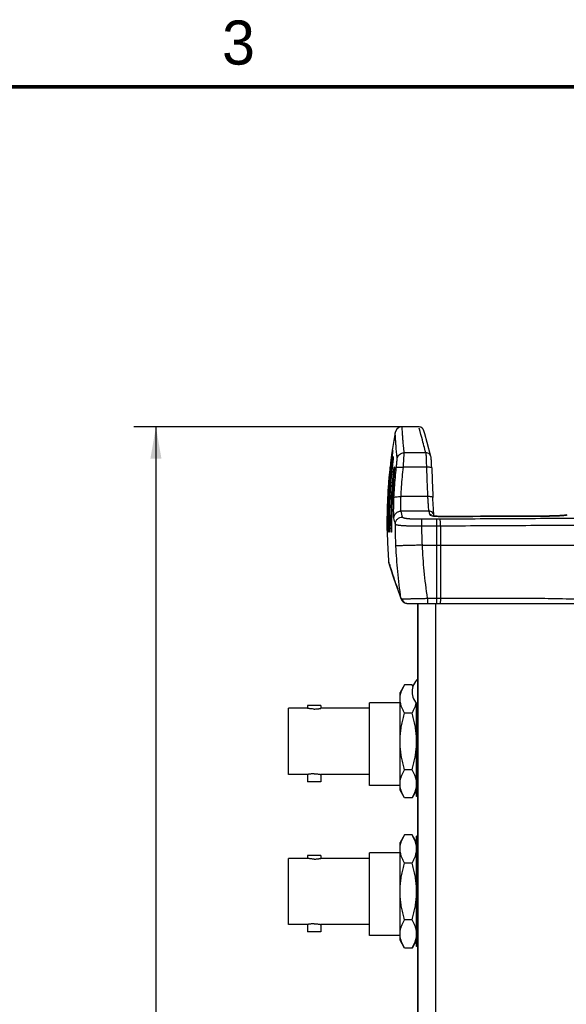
# Model space of a CAD drawing. Header units: inches. Extents: x 0 to 34, y 0 to 22.
# Tile 96 of 98: x 22.1 to 25.2, y 16.3 to 21.9. Entities that reach past the tile are written whole.
import ezdxf

# ---------------------------------------------------------------- set-up
doc = ezdxf.new("R2010")
doc.units = ezdxf.units.IN
doc.header["$LTSCALE"] = 1.87
doc.header["$MEASUREMENT"] = 0
doc.layers.get('0').update_dxf_attribs({"linetype": 'CONTINUOUS'})
doc.layers.add('DIMENSIONS', color=7, linetype='CONTINUOUS')
doc.styles.get("Standard").update_dxf_attribs({"font": 'txt', "width": 0.8})
doc.dimstyles.new('DIMSTYLE_1', dxfattribs={"dimtxt": 0.125, "dimasz": 0.18, "dimexe": 0.18, "dimexo": 0.0625, "dimgap": 0.09, "dimtad": 0, "dimtih": 1, "dimtoh": 1, "dimdec": 3, "dimzin": 4, "dimdsep": 46, "dimtxsty": 'STANDARD', "dimblk": '_FILLED', "dimblk1": '_FILLED', "dimblk2": '_FILLED', "dimcen": 0.09, "dimadec": 0, "dimazin": 0, "dimtp": 0.001, "dimtm": 0.001, "dimtfac": 1, "dimtdec": 3, "dimtofl": 0, "dimtmove": 0, "dimatfit": 3, "dimldrblk": '_FILLED', "dimfxl": 1, "dimtolj": 1, "dimtzin": 4, "dimarcsym": 0})

# ---------------------------------------------------------------- blocks, each defined once
blk = doc.blocks.new('_FILLED')
at = {"color": 0, "linetype": 'BYBLOCK'}
blk.add_solid([(0, 0), (-1, 0.174), (-1, -0.174)], dxfattribs=at)
blk = doc.blocks.new('*D1')
at = {"layer": 'DIMENSIONS', "color": 2, "linetype": 'CONTINUOUS'}
for p, q in [((24.3478, 19.5733), (22.7575, 19.5733)), ((22.8825, 19.5733), (22.8825, 14.2713)), ((22.8825, 7.9833), (22.8825, 14.0213)), ((24.3478, 7.9833), (22.7575, 7.9833))]:
    blk.add_line(p, q, dxfattribs=at)
at = {"layer": 'DIMENSIONS', "color": 2, "linetype": 'CONTINUOUS', "xscale": 0.18, "yscale": 0.18, "zscale": 0.18}
for p, rotation in [((22.8825, 19.5733), 90), ((22.8825, 7.9833), 270)]:
    blk.add_blockref('_FILLED', p, dxfattribs=dict(at, rotation=rotation))
at = {"layer": 'DIMENSIONS', "color": 2, "linetype": 'CONTINUOUS', "width": 0.8}
for s, p in [('11.590', (22.12, 14.0838)), ('[', (22.845, 14.0838)), ('294.39', (22.945, 14.0838)), (']', (23.545, 14.0838))]:
    blk.add_text(s, height=0.125, dxfattribs=at).set_placement(p)

msp = doc.modelspace()

# ---------------------------------------------------------------- linework, layer by layer
at = {"color": 7, "linetype": 'CONTINUOUS'}
for p, q in [((24.2371, 19.5407), (24.2219, 19.4512)), ((24.3728, 19.5733), (24.2764, 19.5733)), ((24.4043, 19.5348), (24.3998, 19.5512)), ((24.2212, 19.4238), (24.2197, 19.4124)), ((24.2223, 19.432), (24.2212, 19.4238)), ((24.2219, 19.4512), (24.2219, 19.4512)), ((24.4103, 19.427), (24.2879, 19.427)), ((24.2245, 19.383), (24.2215, 19.3563)), ((24.2251, 19.3876), (24.2245, 19.383)), ((24.226, 19.3965), (24.2258, 19.3945)), ((24.2259, 19.3958), (24.2259, 19.3956)), ((24.2196, 19.3391), (24.2188, 19.331)), ((24.2188, 19.331), (24.2188, 19.331)), ((24.2322, 19.3271), (24.2318, 19.3226)), ((24.2323, 19.3461), (24.2324, 19.3368)), ((24.2324, 19.3368), (24.2327, 19.3342)), ((24.2327, 19.3352), (24.2326, 19.3335)), ((24.4139, 19.3449), (24.2832, 19.3449)), ((24.2273, 19.2703), (24.2273, 19.2703)), ((24.4204, 19.1781), (24.2702, 19.1781)), ((24.4271, 19.0959), (24.2699, 19.0959)), ((24.4559, 19.076), (24.4556, 19.0791)), ((24.1925, 19.0476), (24.1938, 19.0476)), ((24.2, 19.0479), (24.2027, 19.0479)), ((24.2027, 19.048), (24.2027, 19.048)), ((24.213, 19.0484), (24.2171, 19.0483)), ((24.2171, 19.0485), (24.2171, 19.0485)), ((24.3882, 19.0104), (24.3882, 19.0497)), ((24.471, 19.0497), (24.3882, 19.0497)), ((24.4576, 19.0684), (24.4559, 19.0744)), ((24.4576, 19.0684), (24.4562, 19.0733)), ((24.4612, 19.0679), (24.4576, 19.0684)), ((24.4671, 19.0674), (24.4612, 19.0679)), ((24.471, 19.0497), (24.471, 18.5733)), ((24.5315, 19.0655), (24.5318, 19.0653)), ((25.1107, 19.0686), (25.1108, 19.0684)), ((25.2052, 19.0738), (25.1949, 19.0726)), ((25.2096, 19.0745), (25.2052, 19.0738)), ((24.1908, 18.9766), (24.1908, 18.9766)), ((24.1938, 18.9767), (24.1934, 18.9767)), ((24.2022, 18.977), (24.2014, 18.977)), ((24.2025, 18.9831), (24.2024, 18.982)), ((24.2025, 18.9825), (24.2024, 18.9813)), ((24.2161, 18.9775), (24.2149, 18.9775)), ((24.471, 19.0104), (24.3882, 19.0104)), ((24.4937, 19.0104), (24.4937, 18.9033)), ((24.3912, 18.9033), (26.4875, 18.9033)), ((24.4937, 18.9033), (24.4929, 18.6023)), ((24.1985, 18.8136), (24.1997, 18.8071)), ((24.1997, 18.8071), (24.2072, 18.783)), ((24.2072, 18.783), (24.2303, 18.7118)), ((24.2141, 18.7616), (24.2303, 18.7117)), ((24.2303, 18.7118), (24.2713, 18.5969)), ((24.2691, 18.603), (24.2713, 18.5969)), ((24.2697, 18.6032), (24.2713, 18.5969)), ((24.2713, 18.5969), (24.2713, 18.5968)), ((24.2713, 18.5968), (24.2732, 18.5926)), ((24.2823, 18.5817), (24.2824, 18.5816)), ((24.4206, 18.6023), (24.4206, 18.5733)), ((24.471, 18.6023), (24.4929, 18.6023)), ((24.3059, 18.5733), (26.6019, 18.5733)), ((24.3655, 8.9833), (24.3655, 18.5733)), ((24.3675, 8.9833), (24.3675, 18.5733)), ((24.4675, 8.9833), (24.4675, 18.5733)), ((24.2898, 18.1118), (24.2645, 18.0678)), ((24.3331, 18.1118), (24.2898, 18.1118)), ((24.2645, 17.5148), (24.2645, 18.0678)), ((23.6325, 17.6038), (23.6325, 17.9788)), ((23.74, 17.9788), (23.6325, 17.9788)), ((23.74, 17.9946), (23.74, 17.9788)), ((23.817, 17.9946), (23.74, 17.9946)), ((23.817, 17.9946), (23.817, 17.9788)), ((24.0925, 17.9788), (23.817, 17.9788)), ((24.0925, 17.5413), (24.0925, 18.0093)), ((24.2645, 18.0093), (24.0925, 18.0093)), ((24.3585, 17.4788), (24.3585, 18.0061)), ((24.3331, 17.9515), (24.2898, 17.9515)), ((24.3331, 17.6311), (24.2898, 17.6311)), ((23.74, 17.6038), (23.6325, 17.6038)), ((23.74, 17.6039), (23.74, 17.5621)), ((23.817, 17.6039), (23.817, 17.5621)), ((24.0925, 17.6038), (23.817, 17.6038)), ((23.817, 17.5621), (23.74, 17.5621)), ((24.2645, 17.5413), (24.0925, 17.5413)), ((24.2898, 17.4709), (24.2645, 17.5148)), ((24.3331, 17.4709), (24.2898, 17.4709)), ((24.3585, 17.5148), (24.3331, 17.4709)), ((24.3655, 17.4788), (24.3585, 17.4788)), ((24.2898, 17.2618), (24.2645, 17.2178)), ((24.3331, 17.2618), (24.2898, 17.2618)), ((24.3585, 17.2178), (24.3331, 17.2618)), ((24.3585, 16.6288), (24.3585, 17.2538)), ((24.3655, 17.2538), (24.3585, 17.2538)), ((24.2645, 16.6648), (24.2645, 17.2178)), ((23.6325, 16.7538), (23.6325, 17.1288)), ((23.74, 17.1288), (23.6325, 17.1288)), ((23.74, 17.1446), (23.74, 17.1288)), ((23.817, 17.1446), (23.74, 17.1446)), ((23.817, 17.1446), (23.817, 17.1288)), ((24.0925, 17.1288), (23.817, 17.1288)), ((24.0925, 16.6913), (24.0925, 17.1593)), ((24.2645, 17.1593), (24.0925, 17.1593)), ((24.3331, 17.1015), (24.2898, 17.1015)), ((23.74, 16.7538), (23.6325, 16.7538)), ((23.74, 16.7539), (23.74, 16.7121)), ((23.817, 16.7539), (23.817, 16.7121)), ((24.0925, 16.7538), (23.817, 16.7538)), ((24.3331, 16.7811), (24.2898, 16.7811)), ((23.817, 16.7121), (23.74, 16.7121)), ((24.2645, 16.6913), (24.0925, 16.6913)), ((24.2898, 16.6209), (24.2645, 16.6648)), ((24.3585, 16.6648), (24.3331, 16.6209)), ((24.3655, 16.6288), (24.3585, 16.6288)), ((24.3331, 16.6209), (24.2898, 16.6209))]:
    msp.add_line(p, q, dxfattribs=at)
at = {"color": 7, "linetype": 'CONTINUOUS', "const_width": 0.02}
msp.add_lwpolyline([(33.5, 21.5), (0.5, 21.5)], dxfattribs=at)
at = {"color": 7, "linetype": 'CONTINUOUS'}
for points in [[(24.2764, 19.5733), (24.2732, 19.5732), (24.2586, 19.5691), (24.2466, 19.56), (24.2388, 19.547), (24.2371, 19.5407)], [(24.4393, 19.405), (24.4176, 19.4856), (24.4043, 19.5348)], [(24.2227, 19.4358), (24.2227, 19.4357), (24.2226, 19.435), (24.2225, 19.4337), (24.2223, 19.432)], [(24.2258, 19.3945), (24.2255, 19.3915), (24.2251, 19.3876)], [(24.2261, 19.3976), (24.2261, 19.3976), (24.226, 19.3965)], [(24.4438, 19.3409), (24.4437, 19.3438), (24.4432, 19.3553), (24.4427, 19.3657), (24.4423, 19.3749), (24.4418, 19.3827), (24.4414, 19.389), (24.441, 19.394), (24.4406, 19.3979), (24.4401, 19.4013), (24.4393, 19.405)], [(24.2215, 19.3563), (24.2206, 19.3479), (24.2196, 19.3391)], [(24.2318, 19.3226), (24.2314, 19.3171), (24.2308, 19.3108), (24.2302, 19.3037), (24.2273, 19.2703)], [(24.2326, 19.3335), (24.2325, 19.3308), (24.2322, 19.3271)], [(24.2327, 19.3356), (24.2327, 19.3357), (24.2327, 19.3352)], [(24.2273, 19.2703), (24.2223, 19.2019), (24.2184, 19.1195), (24.2171, 19.0485)], [(24.4546, 19.0911), (24.4542, 19.0969), (24.4538, 19.1033), (24.4534, 19.1105), (24.453, 19.1184), (24.4525, 19.1269), (24.4521, 19.1361), (24.4516, 19.1458), (24.4511, 19.1561), (24.4507, 19.1668), (24.4504, 19.174)], [(24.4553, 19.0819), (24.455, 19.0861), (24.4546, 19.0911)], [(24.4559, 19.0756), (24.4557, 19.0783), (24.4553, 19.0819)], [(24.1938, 19.0477), (24.1938, 19.0435), (24.1938, 19.0353), (24.1938, 19.0274), (24.1938, 19.0199), (24.1938, 19.0129), (24.1938, 19.0064), (24.1938, 19.0006), (24.1939, 18.9872)], [(24.2027, 19.048), (24.2027, 19.0421), (24.2027, 19.0333), (24.2026, 19.025), (24.2026, 19.0099)], [(24.2171, 19.0485), (24.217, 19.0386), (24.2169, 19.0196)], [(24.5315, 19.0655), (24.5268, 19.0655), (24.5074, 19.0656), (24.4892, 19.066), (24.4733, 19.0668), (24.4607, 19.0679), (24.4521, 19.0692), (24.4501, 19.0696)], [(24.4562, 19.0733), (24.4562, 19.0737), (24.4559, 19.0756)], [(24.4897, 19.066), (24.474, 19.0668), (24.4736, 19.0668)], [(24.5278, 19.0655), (24.5084, 19.0655), (24.5079, 19.0656)], [(25.1107, 19.0686), (24.9212, 19.068), (24.7197, 19.0669), (24.5315, 19.0655)], [(25.1949, 19.0726), (25.1826, 19.0714), (25.1684, 19.0704), (25.1523, 19.0696), (25.1346, 19.069), (25.1156, 19.0687), (25.1107, 19.0686)], [(24.1908, 18.9766), (24.1926, 18.9178), (24.1985, 18.8136)], [(24.1939, 18.9872), (24.1939, 18.9841), (24.1939, 18.9817), (24.1939, 18.9801), (24.1939, 18.9797)], [(24.2026, 18.9927), (24.2025, 18.9885), (24.2025, 18.9853), (24.2025, 18.9831)], [(24.2026, 19.0099), (24.2026, 19.0034), (24.2026, 18.9977), (24.2026, 18.9927)], [(24.2167, 18.9919), (24.2166, 18.9877), (24.2166, 18.9847), (24.2165, 18.9836)], [(24.2169, 19.0196), (24.2169, 19.0112), (24.2168, 19.0038), (24.2168, 18.9973), (24.2167, 18.9919)], [(24.2732, 18.5926), (24.2795, 18.5843), (24.2823, 18.5817)], [(24.2824, 18.5816), (24.2919, 18.5759), (24.303, 18.5734), (24.3059, 18.5733)]]:
    msp.add_lwpolyline(points, dxfattribs=at)
for centre, radius, start, end in [((24.3709, 19.5433), 0.03, 15.1433, 86.3299), ((24.431, 18.0723), 0.0985, 131.8001, 228.1999)]:
    msp.add_arc(centre, radius, start, end, dxfattribs=at)
for points, knots in [([(24.2483, 19.3925), (24.247, 19.4047), (24.2449, 19.4274), (24.2423, 19.4589), (24.2403, 19.4855), (24.239, 19.5061), (24.238, 19.5232), (24.2376, 19.5313), (24.2371, 19.54), (24.2371, 19.54)], [0, 0, 0, 0, 0.248984, 0.463031, 0.64177, 0.784959, 0.892446, 0.964142, 1, 1, 1, 1]), ([(24.2879, 19.427), (24.2867, 19.4391), (24.2845, 19.4615), (24.2818, 19.4926), (24.2798, 19.5188), (24.2784, 19.5392), (24.2774, 19.5561), (24.2769, 19.5641), (24.2764, 19.5727), (24.2764, 19.5727)], [0, 0, 0, 0, 0.248966, 0.463006, 0.641747, 0.784942, 0.892436, 0.964139, 1, 1, 1, 1]), ([(24.4103, 19.427), (24.4027, 19.4555), (24.394, 19.4876), (24.3728, 19.5661), (24.3728, 19.5661)], [0, 0, 0, 0, 0.614679, 1, 1, 1, 1]), ([(24.2219, 19.4512), (24.2218, 19.4501), (24.2211, 19.4456), (24.2205, 19.4412), (24.22, 19.4379)], [0, 0, 0, 0, 0.256271, 1, 1, 1, 1]), ([(24.223, 19.4384), (24.2231, 19.4371), (24.2221, 19.4324), (24.2217, 19.4277), (24.2213, 19.4244)], [0, 0, 0, 0, 0.278327, 1, 1, 1, 1]), ([(24.2229, 19.4401), (24.2229, 19.4399), (24.2229, 19.4393), (24.223, 19.4387), (24.223, 19.4384)], [0, 0, 0, 0, 0.490788, 1, 1, 1, 1]), ([(24.2483, 19.3925), (24.2489, 19.3972), (24.2519, 19.4064), (24.261, 19.4178), (24.2735, 19.4253), (24.2831, 19.427), (24.2879, 19.427)], [0, 0, 0, 0, 0.249389, 0.499219, 0.749494, 1, 1, 1, 1]), ([(24.2832, 19.3449), (24.2834, 19.3479), (24.2837, 19.3539), (24.2843, 19.3626), (24.2849, 19.3711), (24.2854, 19.3792), (24.2859, 19.3869), (24.2863, 19.394), (24.2867, 19.4006), (24.2871, 19.4065), (24.2874, 19.4118), (24.2876, 19.4164), (24.2878, 19.4202), (24.2879, 19.4232), (24.2879, 19.4254), (24.2879, 19.4266), (24.2879, 19.427)], [0, 0, 0, 0, 0.109947, 0.217146, 0.320657, 0.419559, 0.513031, 0.600294, 0.680617, 0.753315, 0.817735, 0.873347, 0.919748, 0.956524, 0.983336, 1, 1, 1, 1]), ([(24.4103, 19.427), (24.4107, 19.4251), (24.411, 19.419), (24.4118, 19.4071), (24.4124, 19.3899), (24.4132, 19.3686), (24.4136, 19.3531), (24.4139, 19.3449)], [0, 0, 0, 0, 0.072663, 0.22091, 0.435073, 0.70076, 1, 1, 1, 1]), ([(24.4393, 19.405), (24.4389, 19.4065), (24.4371, 19.4116), (24.4317, 19.4192), (24.4219, 19.4256), (24.4142, 19.427), (24.4103, 19.427)], [0, 0, 0, 0, 0.11763, 0.411175, 0.705283, 1, 1, 1, 1]), ([(24.2164, 19.3346), (24.2173, 19.3423), (24.219, 19.357), (24.2213, 19.3754), (24.2233, 19.3896), (24.2239, 19.3934)], [0, 0, 0, 0, 0.388137, 0.733636, 1, 1, 1, 1]), ([(24.2197, 19.4126), (24.2196, 19.4114), (24.2188, 19.4061), (24.2182, 19.4009), (24.2176, 19.3969)], [0, 0, 0, 0, 0.236777, 1, 1, 1, 1]), ([(24.225, 19.3869), (24.2245, 19.3818), (24.2231, 19.3702), (24.2213, 19.3536), (24.22, 19.3421), (24.2194, 19.3371)], [0, 0, 0, 0, 0.30944, 0.695191, 1, 1, 1, 1]), ([(24.2264, 19.4017), (24.2265, 19.4002), (24.2262, 19.3981), (24.2259, 19.3961), (24.2259, 19.3955)], [0, 0, 0, 0, 0.715845, 1, 1, 1, 1]), ([(24.226, 19.4052), (24.2261, 19.4046), (24.2262, 19.4034), (24.2263, 19.4022), (24.2264, 19.4017)], [0, 0, 0, 0, 0.49537, 1, 1, 1, 1]), ([(24.2434, 19.3425), (24.2436, 19.3443), (24.244, 19.3479), (24.2446, 19.3533), (24.2452, 19.3584), (24.2457, 19.3634), (24.2462, 19.368), (24.2466, 19.3724), (24.247, 19.3764), (24.2474, 19.38), (24.2477, 19.3832), (24.2479, 19.386), (24.2481, 19.3883), (24.2482, 19.3901), (24.2483, 19.3915), (24.2483, 19.3922), (24.2483, 19.3925)], [0, 0, 0, 0, 0.110018, 0.217285, 0.320858, 0.419812, 0.513326, 0.600616, 0.680951, 0.753645, 0.818042, 0.873611, 0.919953, 0.956654, 0.983389, 1, 1, 1, 1]), ([(24.2065, 19.3323), (24.2043, 19.3117), (24.1987, 19.2542), (24.1925, 19.1593), (24.1906, 19.0849), (24.1904, 19.0476)], [0, 0, 0, 0, 0.217756, 0.607607, 1, 1, 1, 1]), ([(24.1925, 19.0476), (24.1927, 19.0837), (24.1945, 19.1556), (24.2005, 19.2504), (24.2061, 19.3091), (24.2086, 19.3321)], [0, 0, 0, 0, 0.379677, 0.756918, 1, 1, 1, 1]), ([(24.2099, 19.3319), (24.2074, 19.3086), (24.2018, 19.2498), (24.1958, 19.155), (24.1941, 19.0835), (24.1938, 19.0477)], [0, 0, 0, 0, 0.246954, 0.622272, 1, 1, 1, 1]), ([(24.2, 19.0479), (24.2002, 19.08), (24.2017, 19.144), (24.2071, 19.2385), (24.2128, 19.3008), (24.2161, 19.3313)], [0, 0, 0, 0, 0.339217, 0.676367, 1, 1, 1, 1]), ([(24.2188, 19.331), (24.2154, 19.2999), (24.2097, 19.2373), (24.2044, 19.1429), (24.2029, 19.0797), (24.2027, 19.048)], [0, 0, 0, 0, 0.331561, 0.664767, 1, 1, 1, 1]), ([(24.2237, 19.2757), (24.2244, 19.2835), (24.2259, 19.2984), (24.2272, 19.3121), (24.2282, 19.3195)], [0, 0, 0, 0, 0.530091, 1, 1, 1, 1]), ([(24.2321, 19.3255), (24.2317, 19.3204), (24.2307, 19.3089), (24.2291, 19.2905), (24.2279, 19.2773), (24.2273, 19.2703)], [0, 0, 0, 0, 0.27859, 0.622365, 1, 1, 1, 1]), ([(24.2303, 19.1731), (24.2311, 19.1921), (24.2333, 19.2298), (24.2377, 19.2863), (24.2414, 19.3238), (24.2434, 19.3425)], [0, 0, 0, 0, 0.334574, 0.66793, 1, 1, 1, 1]), ([(24.2323, 19.3461), (24.2324, 19.3452), (24.2327, 19.3435), (24.2329, 19.3417), (24.233, 19.3409)], [0, 0, 0, 0, 0.496907, 1, 1, 1, 1]), ([(24.233, 19.3409), (24.2332, 19.3393), (24.2329, 19.337), (24.2327, 19.3347), (24.2327, 19.334)], [0, 0, 0, 0, 0.711543, 1, 1, 1, 1]), ([(24.2434, 19.3425), (24.2438, 19.3438), (24.2489, 19.3453), (24.2567, 19.3461), (24.2692, 19.3461), (24.2782, 19.3454), (24.2832, 19.3449)], [0, 0, 0, 0, 0.102211, 0.319826, 0.633102, 1, 1, 1, 1]), ([(24.2702, 19.1781), (24.2711, 19.1967), (24.2732, 19.2339), (24.2775, 19.2895), (24.2811, 19.3265), (24.2832, 19.3449)], [0, 0, 0, 0, 0.33459, 0.667957, 1, 1, 1, 1]), ([(24.4438, 19.3409), (24.4438, 19.3418), (24.4401, 19.3436), (24.4345, 19.3443), (24.4248, 19.3452), (24.4177, 19.3451), (24.4139, 19.3449)], [0, 0, 0, 0, 0.089065, 0.304277, 0.623303, 1, 1, 1, 1]), ([(24.4139, 19.3449), (24.4146, 19.3264), (24.416, 19.2893), (24.4182, 19.2337), (24.4197, 19.1966), (24.4204, 19.1781)], [0, 0, 0, 0, 0.333339, 0.666678, 1, 1, 1, 1]), ([(24.4438, 19.3408), (24.4446, 19.3222), (24.446, 19.2851), (24.4482, 19.2295), (24.4497, 19.1924), (24.4504, 19.1739)], [0, 0, 0, 0, 0.333333, 0.666667, 1, 1, 1, 1]), ([(24.213, 19.0484), (24.2132, 19.0738), (24.2142, 19.1245), (24.2177, 19.1986), (24.2212, 19.2473), (24.2232, 19.2706)], [0, 0, 0, 0, 0.342692, 0.683544, 1, 1, 1, 1]), ([(24.2237, 19.2757), (24.2247, 19.2755), (24.2261, 19.2754), (24.2274, 19.2753), (24.2277, 19.2753)], [0, 0, 0, 0, 0.770598, 1, 1, 1, 1]), ([(24.2221, 19.1992), (24.2221, 19.1984), (24.2205, 19.173), (24.2193, 19.1471), (24.2185, 19.1219), (24.2185, 19.1215)], [0, 0, 0, 0, 0.029772, 0.981231, 1, 1, 1, 1]), ([(24.2299, 19.0565), (24.2298, 19.0571), (24.2296, 19.0584), (24.2293, 19.061), (24.2291, 19.0644), (24.2289, 19.0687), (24.2287, 19.0738), (24.2286, 19.0798), (24.2285, 19.0865), (24.2284, 19.0939), (24.2284, 19.102), (24.2284, 19.1107), (24.2286, 19.12), (24.2287, 19.1299), (24.229, 19.1403), (24.2293, 19.151), (24.2298, 19.162), (24.2301, 19.1694), (24.2303, 19.1731)], [0, 0, 0, 0, 0.014161, 0.036033, 0.06553, 0.102451, 0.146491, 0.197381, 0.254869, 0.318588, 0.388097, 0.462915, 0.542852, 0.627753, 0.716939, 0.809408, 0.90411, 1, 1, 1, 1]), ([(24.2303, 19.1731), (24.2305, 19.1745), (24.2356, 19.1764), (24.2434, 19.1777), (24.256, 19.1784), (24.2652, 19.1783), (24.2702, 19.1781)], [0, 0, 0, 0, 0.102422, 0.320448, 0.63386, 1, 1, 1, 1]), ([(24.2699, 19.0959), (24.2698, 19.0963), (24.2696, 19.0973), (24.2693, 19.0991), (24.2691, 19.1015), (24.2689, 19.1045), (24.2687, 19.1081), (24.2685, 19.1123), (24.2684, 19.117), (24.2684, 19.1222), (24.2684, 19.1279), (24.2684, 19.1341), (24.2685, 19.1407), (24.2687, 19.1476), (24.269, 19.1549), (24.2693, 19.1625), (24.2697, 19.1702), (24.27, 19.1754), (24.2702, 19.1781)], [0, 0, 0, 0, 0.01435, 0.036323, 0.065875, 0.10282, 0.146861, 0.197735, 0.255194, 0.318872, 0.388333, 0.463098, 0.542982, 0.627832, 0.716976, 0.809414, 0.904102, 1, 1, 1, 1]), ([(24.4504, 19.174), (24.4504, 19.1749), (24.4466, 19.1767), (24.441, 19.1775), (24.4313, 19.1783), (24.4243, 19.1782), (24.4204, 19.1781)], [0, 0, 0, 0, 0.088912, 0.304112, 0.6232, 1, 1, 1, 1]), ([(24.4204, 19.1781), (24.4208, 19.1699), (24.4217, 19.1544), (24.4231, 19.1331), (24.4244, 19.1158), (24.4258, 19.104), (24.4264, 19.0978), (24.4271, 19.0959)], [0, 0, 0, 0, 0.29808, 0.563766, 0.777857, 0.926504, 1, 1, 1, 1]), ([(24.2299, 19.0565), (24.23, 19.0617), (24.2321, 19.072), (24.2411, 19.0851), (24.2543, 19.0939), (24.2647, 19.0959), (24.2699, 19.0959)], [0, 0, 0, 0, 0.249343, 0.499196, 0.749518, 1, 1, 1, 1]), ([(24.2781, 19.0624), (24.2767, 19.0681), (24.2739, 19.0793), (24.2712, 19.0905), (24.2699, 19.0959)], [0, 0, 0, 0, 0.514132, 1, 1, 1, 1]), ([(24.4479, 19.0876), (24.4452, 19.0903), (24.4386, 19.0945), (24.4309, 19.096), (24.4271, 19.0959)], [0, 0, 0, 0, 0.49948, 1, 1, 1, 1]), ([(24.4271, 19.0959), (24.428, 19.0926), (24.43, 19.0858), (24.432, 19.0789), (24.433, 19.0753)], [0, 0, 0, 0, 0.485164, 1, 1, 1, 1]), ([(24.4559, 19.0744), (24.4555, 19.0757), (24.4537, 19.0806), (24.4507, 19.085), (24.4479, 19.0876)], [0, 0, 0, 0, 0.262369, 1, 1, 1, 1]), ([(24.1904, 19.0476), (24.1904, 19.0402), (24.1903, 19.0262), (24.1904, 19.0071), (24.1906, 18.9952), (24.1906, 18.99)], [0, 0, 0, 0, 0.383869, 0.728497, 1, 1, 1, 1]), ([(24.1929, 18.9901), (24.1922, 18.9947), (24.1929, 19.0075), (24.1923, 19.0262), (24.1924, 19.0403), (24.1925, 19.0476)], [0, 0, 0, 0, 0.271402, 0.615702, 1, 1, 1, 1]), ([(24.1938, 19.0244), (24.1937, 19.0183), (24.1935, 19.0071), (24.1945, 18.9947), (24.1939, 18.9901)], [0, 0, 0, 0, 0.544024, 1, 1, 1, 1]), ([(24.1938, 19.0261), (24.1938, 19.0259), (24.1938, 19.0254), (24.1938, 19.0248), (24.1938, 19.0244)], [0, 0, 0, 0, 0.301112, 1, 1, 1, 1]), ([(24.2006, 18.9904), (24.1999, 18.995), (24.2005, 19.0078), (24.1998, 19.0264), (24.2, 19.0405), (24.2, 19.0479)], [0, 0, 0, 0, 0.271454, 0.615741, 1, 1, 1, 1]), ([(24.2027, 19.048), (24.2027, 19.0406), (24.2028, 19.0265), (24.2023, 19.0078), (24.2031, 18.995), (24.2026, 18.9904)], [0, 0, 0, 0, 0.383958, 0.728579, 1, 1, 1, 1]), ([(24.2138, 18.9909), (24.2131, 18.9954), (24.2136, 19.0083), (24.2129, 19.0269), (24.213, 19.041), (24.213, 19.0484)], [0, 0, 0, 0, 0.271516, 0.615785, 1, 1, 1, 1]), ([(24.2171, 19.0485), (24.2171, 19.0411), (24.2171, 19.027), (24.2166, 19.0083), (24.2173, 18.9955), (24.2167, 18.9909)], [0, 0, 0, 0, 0.384006, 0.728604, 1, 1, 1, 1]), ([(24.2381, 19.0225), (24.2367, 19.0284), (24.2339, 19.0397), (24.2312, 19.051), (24.2299, 19.0565)], [0, 0, 0, 0, 0.514134, 1, 1, 1, 1]), ([(24.2381, 19.0225), (24.2381, 19.0277), (24.2402, 19.0382), (24.2491, 19.0514), (24.2624, 19.0603), (24.2729, 19.0624), (24.2781, 19.0624)], [0, 0, 0, 0, 0.249158, 0.498971, 0.749386, 1, 1, 1, 1]), ([(24.3882, 19.0104), (24.3836, 19.0104), (24.3746, 19.0104), (24.3612, 19.0104), (24.3482, 19.0106), (24.3357, 19.0108), (24.324, 19.0111), (24.3133, 19.0114), (24.3035, 19.0117), (24.2947, 19.0121), (24.2867, 19.0125), (24.2793, 19.013), (24.2726, 19.0134), (24.2664, 19.014), (24.2608, 19.0146), (24.2557, 19.0153), (24.2511, 19.0161), (24.2471, 19.017), (24.2437, 19.0181), (24.2411, 19.0193), (24.2391, 19.0207), (24.2383, 19.0219), (24.2381, 19.0225)], [0, 0, 0, 0, 0.089304, 0.177604, 0.26376, 0.34625, 0.423464, 0.494256, 0.558154, 0.615765, 0.668258, 0.716406, 0.760655, 0.801257, 0.838339, 0.87228, 0.903178, 0.930219, 0.953048, 0.971978, 0.987336, 1, 1, 1, 1]), ([(24.2413, 18.8983), (24.2403, 18.9193), (24.2388, 18.9607), (24.2382, 19.0021), (24.2381, 19.0225)], [0, 0, 0, 0, 0.506478, 1, 1, 1, 1]), ([(24.3882, 19.0497), (24.3843, 19.0497), (24.3767, 19.0497), (24.3656, 19.0498), (24.3551, 19.05), (24.3454, 19.0503), (24.3367, 19.0506), (24.329, 19.0509), (24.3223, 19.0513), (24.3164, 19.0517), (24.3113, 19.0521), (24.3066, 19.0526), (24.3024, 19.0531), (24.2984, 19.0537), (24.2948, 19.0544), (24.2913, 19.0551), (24.2881, 19.0559), (24.2852, 19.0569), (24.2826, 19.058), (24.2805, 19.0592), (24.2789, 19.0606), (24.2783, 19.0618), (24.2781, 19.0624)], [0, 0, 0, 0, 0.102827, 0.201884, 0.295533, 0.381955, 0.459597, 0.52779, 0.586852, 0.638224, 0.683783, 0.724941, 0.762716, 0.797829, 0.830745, 0.862005, 0.891774, 0.919166, 0.94356, 0.964982, 0.983544, 1, 1, 1, 1]), ([(24.433, 19.0753), (24.4334, 19.0738), (24.4383, 19.0712), (24.4474, 19.0692), (24.4556, 19.0681), (24.4605, 19.0676)], [0, 0, 0, 0, 0.161685, 0.494306, 1, 1, 1, 1]), ([(24.4605, 19.0676), (24.467, 19.0669), (24.4815, 19.066), (24.5053, 19.0652), (24.5226, 19.0652), (24.5318, 19.0653)], [0, 0, 0, 0, 0.274198, 0.613465, 1, 1, 1, 1]), ([(24.4906, 19.0498), (24.4872, 19.0498), (24.4807, 19.0497), (24.4741, 19.0497), (24.471, 19.0497)], [0, 0, 0, 0, 0.523836, 1, 1, 1, 1]), ([(26.3143, 19.0498), (26.2384, 19.0505), (26.0866, 19.0517), (25.8587, 19.053), (25.6306, 19.0538), (25.4025, 19.0541), (25.1743, 19.0538), (24.9463, 19.053), (24.7184, 19.0517), (24.5665, 19.0505), (24.4906, 19.0498)], [0, 0, 0, 0, 0.12483, 0.249806, 0.374879, 0.5, 0.625121, 0.750194, 0.87517, 1, 1, 1, 1]), ([(24.4937, 19.0104), (24.4936, 19.0151), (24.4934, 19.0239), (24.4929, 19.0357), (24.4918, 19.044), (24.4914, 19.0486), (24.4906, 19.0498)], [0, 0, 0, 0, 0.356158, 0.665762, 0.889459, 1, 1, 1, 1]), ([(24.5318, 19.0653), (24.6283, 19.0661), (24.8213, 19.0674), (25.0143, 19.0682), (25.1108, 19.0684)], [0, 0, 0, 0, 0.499884, 1, 1, 1, 1]), ([(25.1108, 19.0684), (25.1203, 19.0685), (25.1389, 19.0688), (25.1656, 19.0699), (25.1828, 19.0711), (25.1909, 19.0718)], [0, 0, 0, 0, 0.356101, 0.695229, 1, 1, 1, 1]), ([(24.1906, 18.99), (24.1907, 18.9867), (24.1908, 18.9822), (24.1908, 18.9778), (24.1908, 18.9766)], [0, 0, 0, 0, 0.743954, 1, 1, 1, 1]), ([(24.1934, 18.9767), (24.1922, 18.9767), (24.1945, 18.984), (24.1933, 18.9872), (24.1929, 18.9901)], [0, 0, 0, 0, 0.256535, 1, 1, 1, 1]), ([(24.1934, 18.9823), (24.1935, 18.9816), (24.194, 18.9795), (24.1949, 18.9768), (24.1938, 18.9767)], [0, 0, 0, 0, 0.324271, 1, 1, 1, 1]), ([(24.2014, 18.977), (24.2002, 18.977), (24.2022, 18.9842), (24.2011, 18.9875), (24.2006, 18.9904)], [0, 0, 0, 0, 0.256922, 1, 1, 1, 1]), ([(24.2019, 18.9846), (24.202, 18.9834), (24.2022, 18.9808), (24.2034, 18.9771), (24.2022, 18.977)], [0, 0, 0, 0, 0.505011, 1, 1, 1, 1]), ([(24.2149, 18.9775), (24.2137, 18.9774), (24.2153, 18.9847), (24.2143, 18.988), (24.2138, 18.9909)], [0, 0, 0, 0, 0.257623, 1, 1, 1, 1]), ([(24.2167, 18.9909), (24.2164, 18.988), (24.2154, 18.9846), (24.2172, 18.9776), (24.2161, 18.9775)], [0, 0, 0, 0, 0.742654, 1, 1, 1, 1]), ([(24.3912, 18.9033), (24.3903, 18.9214), (24.389, 18.957), (24.3883, 18.9927), (24.3882, 19.0104)], [0, 0, 0, 0, 0.506108, 1, 1, 1, 1]), ([(24.4937, 19.0104), (24.4897, 19.0104), (24.4822, 19.0104), (24.4746, 19.0104), (24.471, 19.0104)], [0, 0, 0, 0, 0.523827, 1, 1, 1, 1]), ([(26.3113, 19.0104), (26.2356, 19.0111), (26.0843, 19.0124), (25.8572, 19.0136), (25.6299, 19.0144), (25.4025, 19.0147), (25.1751, 19.0144), (24.9478, 19.0136), (24.7206, 19.0124), (24.5693, 19.0111), (24.4937, 19.0104)], [0, 0, 0, 0, 0.124831, 0.249806, 0.374879, 0.5, 0.625121, 0.750193, 0.875169, 1, 1, 1, 1]), ([(24.3585, 18.9025), (24.3472, 18.9022), (24.3256, 18.9017), (24.296, 18.9009), (24.2722, 18.9001), (24.2556, 18.8995), (24.2462, 18.8988), (24.2422, 18.8987), (24.2413, 18.8983)], [0, 0, 0, 0, 0.289373, 0.551244, 0.758564, 0.898907, 0.974499, 1, 1, 1, 1]), ([(24.2697, 18.6032), (24.2623, 18.6535), (24.2505, 18.7517), (24.2435, 18.8503), (24.2413, 18.8983)], [0, 0, 0, 0, 0.514325, 1, 1, 1, 1]), ([(24.4206, 18.6023), (24.4128, 18.6537), (24.4003, 18.7539), (24.3931, 18.8546), (24.3909, 18.9033)], [0, 0, 0, 0, 0.51606, 1, 1, 1, 1]), ([(24.1985, 18.8136), (24.1985, 18.8136), (24.2003, 18.8077), (24.2011, 18.8051), (24.2018, 18.8028)], [0, 0, 0, 0, 0.252034, 1, 1, 1, 1]), ([(24.2059, 18.7894), (24.2079, 18.7829), (24.2122, 18.7692), (24.2199, 18.7451), (24.2295, 18.7163), (24.241, 18.6824), (24.2546, 18.6441), (24.2644, 18.6172), (24.2697, 18.6032)], [0, 0, 0, 0, 0.099202, 0.226309, 0.381053, 0.563076, 0.772094, 1, 1, 1, 1]), ([(24.2697, 18.6032), (24.2699, 18.6026), (24.2706, 18.6015), (24.2716, 18.6006), (24.2721, 18.6002)], [0, 0, 0, 0, 0.468848, 1, 1, 1, 1]), ([(24.2721, 18.6002), (24.2726, 18.5967), (24.2748, 18.5898), (24.2794, 18.5841), (24.2822, 18.5817), (24.2823, 18.5817)], [0, 0, 0, 0, 0.491598, 0.980896, 1, 1, 1, 1]), ([(24.2721, 18.6002), (24.2726, 18.5999), (24.2736, 18.5993), (24.2747, 18.5991), (24.2753, 18.599)], [0, 0, 0, 0, 0.478607, 1, 1, 1, 1]), ([(24.2774, 18.5988), (24.2786, 18.5988), (24.2814, 18.5989), (24.2858, 18.5989), (24.2908, 18.599), (24.2963, 18.5991), (24.3024, 18.5993), (24.309, 18.5995), (24.3163, 18.5997), (24.3242, 18.6), (24.333, 18.6003), (24.3427, 18.6006), (24.3534, 18.6009), (24.3652, 18.6012), (24.3781, 18.6015), (24.3917, 18.6018), (24.406, 18.602), (24.4157, 18.6022), (24.4206, 18.6023)], [0, 0, 0, 0, 0.026239, 0.057323, 0.092352, 0.130878, 0.173167, 0.219486, 0.270096, 0.325418, 0.386099, 0.45333, 0.528269, 0.611106, 0.701022, 0.796729, 0.89686, 1, 1, 1, 1]), ([(24.2774, 18.5988), (24.2779, 18.5954), (24.2801, 18.5885), (24.2867, 18.5801), (24.2956, 18.5746), (24.3025, 18.5733), (24.3059, 18.5733)], [0, 0, 0, 0, 0.254591, 0.506526, 0.755327, 1, 1, 1, 1]), ([(24.4206, 18.6023), (24.4291, 18.6023), (24.4459, 18.6023), (24.4627, 18.6023), (24.471, 18.6023)], [0, 0, 0, 0, 0.502031, 1, 1, 1, 1]), ([(24.4929, 18.6023), (24.4929, 18.5986), (24.4928, 18.5919), (24.4926, 18.5823), (24.4915, 18.5776), (24.4915, 18.5733), (24.4907, 18.5733)], [0, 0, 0, 0, 0.382485, 0.704442, 0.919651, 1, 1, 1, 1]), ([(24.4929, 18.6023), (24.5672, 18.6023), (24.7067, 18.6024), (24.9035, 18.6021), (25.0799, 18.6028), (25.2501, 18.599), (25.4302, 18.5966), (25.6297, 18.5997), (25.8461, 18.6038), (26.0754, 18.607), (26.2317, 18.6088), (26.312, 18.6096)], [0, 0, 0, 0, 0.122411, 0.230073, 0.324611, 0.413257, 0.510779, 0.621674, 0.74225, 0.867669, 1, 1, 1, 1]), ([(24.2654, 18.0413), (24.2656, 18.0435), (24.2664, 18.0511), (24.269, 18.0642), (24.2743, 18.0802), (24.2812, 18.0961), (24.2868, 18.1065), (24.2898, 18.1118)], [0, 0, 0, 0, 0.087873, 0.306381, 0.529731, 0.759843, 1, 1, 1, 1]), ([(24.2671, 18.0093), (24.2667, 18.0113), (24.2656, 18.0187), (24.2648, 18.0294), (24.2652, 18.0381), (24.2654, 18.0413)], [0, 0, 0, 0, 0.194711, 0.70028, 1, 1, 1, 1]), ([(23.7785, 17.9748), (23.7754, 17.9748), (23.7695, 17.975), (23.7609, 17.9756), (23.7536, 17.9765), (23.7471, 17.9775), (23.7438, 17.9781), (23.7402, 17.9788), (23.7402, 17.9788)], [0, 0, 0, 0, 0.237549, 0.464616, 0.664888, 0.827622, 0.941018, 1, 1, 1, 1]), ([(23.7785, 17.9748), (23.7815, 17.9748), (23.7875, 17.975), (23.796, 17.9756), (23.8034, 17.9765), (23.8099, 17.9775), (23.8131, 17.9781), (23.8167, 17.9788), (23.8167, 17.9788)], [0, 0, 0, 0, 0.237549, 0.464616, 0.664888, 0.827622, 0.941018, 1, 1, 1, 1]), ([(24.2898, 17.9515), (24.2868, 17.9568), (24.2812, 17.9672), (24.2743, 17.9831), (24.2697, 17.9972), (24.2677, 18.0059), (24.2671, 18.0093)], [0, 0, 0, 0, 0.289692, 0.567268, 0.836685, 1, 1, 1, 1]), ([(24.3331, 17.9515), (24.3361, 17.9568), (24.3417, 17.9672), (24.3487, 17.9831), (24.3532, 17.9971), (24.3552, 18.0057), (24.3558, 18.009)], [0, 0, 0, 0, 0.291239, 0.570296, 0.841152, 1, 1, 1, 1]), ([(24.2898, 17.6311), (24.2868, 17.6417), (24.2811, 17.6628), (24.2742, 17.6947), (24.269, 17.7267), (24.2658, 17.7589), (24.2647, 17.7913), (24.2658, 17.8237), (24.269, 17.856), (24.2742, 17.888), (24.2811, 17.9199), (24.2868, 17.941), (24.2898, 17.9515)], [0, 0, 0, 0, 0.101415, 0.201287, 0.300839, 0.400402, 0.5, 0.599598, 0.699161, 0.798713, 0.898585, 1, 1, 1, 1]), ([(24.3579, 17.7913), (24.3579, 17.8021), (24.3572, 17.8237), (24.3539, 17.856), (24.3487, 17.888), (24.3418, 17.9199), (24.3362, 17.941), (24.3331, 17.9515)], [0, 0, 0, 0, 0.199195, 0.398322, 0.597425, 0.79717, 1, 1, 1, 1]), ([(24.3331, 17.6311), (24.3362, 17.6417), (24.3418, 17.6628), (24.3487, 17.6947), (24.3539, 17.7267), (24.3572, 17.7589), (24.3579, 17.7805), (24.3579, 17.7913)], [0, 0, 0, 0, 0.20283, 0.402575, 0.601678, 0.800805, 1, 1, 1, 1]), ([(24.2898, 17.4709), (24.2868, 17.4761), (24.2812, 17.4865), (24.2743, 17.5025), (24.269, 17.5185), (24.2658, 17.5347), (24.2647, 17.551), (24.2658, 17.5673), (24.269, 17.5835), (24.2743, 17.5996), (24.2812, 17.6155), (24.2868, 17.6259), (24.2898, 17.6311)], [0, 0, 0, 0, 0.106458, 0.208463, 0.30747, 0.404331, 0.5, 0.595669, 0.69253, 0.791537, 0.893542, 1, 1, 1, 1]), ([(24.3571, 17.5369), (24.3576, 17.5416), (24.3582, 17.5517), (24.3571, 17.5673), (24.3539, 17.5835), (24.3487, 17.5996), (24.3417, 17.6155), (24.3361, 17.6259), (24.3331, 17.6311)], [0, 0, 0, 0, 0.142632, 0.306679, 0.47277, 0.642541, 0.817453, 1, 1, 1, 1]), ([(23.7785, 17.6078), (23.7754, 17.6078), (23.7695, 17.6077), (23.7609, 17.607), (23.7536, 17.6062), (23.7471, 17.6052), (23.7438, 17.6046), (23.7402, 17.6039), (23.7402, 17.6039)], [0, 0, 0, 0, 0.237311, 0.46457, 0.664765, 0.827708, 0.941024, 1, 1, 1, 1]), ([(23.7785, 17.6078), (23.7815, 17.6078), (23.7875, 17.6077), (23.796, 17.607), (23.8034, 17.6062), (23.8099, 17.6052), (23.8131, 17.6046), (23.8167, 17.6039), (23.8167, 17.6039)], [0, 0, 0, 0, 0.237311, 0.46457, 0.664765, 0.827708, 0.941024, 1, 1, 1, 1]), ([(24.3331, 17.4709), (24.3361, 17.4761), (24.3417, 17.4865), (24.3487, 17.5025), (24.3539, 17.5185), (24.3562, 17.5301), (24.357, 17.5362), (24.3571, 17.5369)], [0, 0, 0, 0, 0.255405, 0.500127, 0.737657, 0.970038, 1, 1, 1, 1]), ([(24.2654, 17.1913), (24.2656, 17.1935), (24.2664, 17.2011), (24.269, 17.2142), (24.2743, 17.2302), (24.2812, 17.2461), (24.2868, 17.2565), (24.2898, 17.2618)], [0, 0, 0, 0, 0.087873, 0.306381, 0.529731, 0.759843, 1, 1, 1, 1]), ([(24.3571, 17.1957), (24.357, 17.1964), (24.3562, 17.2026), (24.3539, 17.2142), (24.3487, 17.2302), (24.3417, 17.2461), (24.3361, 17.2565), (24.3331, 17.2618)], [0, 0, 0, 0, 0.029962, 0.262343, 0.499873, 0.744595, 1, 1, 1, 1]), ([(24.2671, 17.1593), (24.2667, 17.1613), (24.2656, 17.1687), (24.2648, 17.1794), (24.2652, 17.1881), (24.2654, 17.1913)], [0, 0, 0, 0, 0.194711, 0.70028, 1, 1, 1, 1]), ([(24.3558, 17.1593), (24.3562, 17.1613), (24.3574, 17.1687), (24.3581, 17.1794), (24.3578, 17.1881), (24.3575, 17.1913)], [0, 0, 0, 0, 0.194711, 0.70028, 1, 1, 1, 1]), ([(23.7785, 17.1248), (23.7754, 17.1248), (23.7695, 17.125), (23.7609, 17.1256), (23.7536, 17.1265), (23.7471, 17.1275), (23.7438, 17.1281), (23.7402, 17.1288), (23.7402, 17.1288)], [0, 0, 0, 0, 0.237549, 0.464616, 0.664888, 0.827622, 0.941018, 1, 1, 1, 1]), ([(23.7785, 17.1248), (23.7815, 17.1248), (23.7875, 17.125), (23.796, 17.1256), (23.8034, 17.1265), (23.8099, 17.1275), (23.8131, 17.1281), (23.8167, 17.1288), (23.8167, 17.1288)], [0, 0, 0, 0, 0.237549, 0.464616, 0.664888, 0.827622, 0.941018, 1, 1, 1, 1]), ([(24.2898, 17.1015), (24.2868, 17.1068), (24.2812, 17.1172), (24.2743, 17.1331), (24.2697, 17.1472), (24.2677, 17.1559), (24.2671, 17.1593)], [0, 0, 0, 0, 0.289692, 0.567268, 0.836685, 1, 1, 1, 1]), ([(24.3331, 17.1015), (24.3361, 17.1068), (24.3417, 17.1172), (24.3487, 17.1331), (24.3532, 17.1472), (24.3552, 17.1559), (24.3558, 17.1593)], [0, 0, 0, 0, 0.289692, 0.567268, 0.836685, 1, 1, 1, 1]), ([(24.2898, 16.7811), (24.2868, 16.7917), (24.2811, 16.8128), (24.2742, 16.8447), (24.269, 16.8767), (24.2658, 16.9089), (24.2647, 16.9413), (24.2658, 16.9737), (24.269, 17.006), (24.2742, 17.038), (24.2811, 17.0699), (24.2868, 17.091), (24.2898, 17.1015)], [0, 0, 0, 0, 0.101415, 0.201287, 0.300839, 0.400402, 0.5, 0.599598, 0.699161, 0.798713, 0.898585, 1, 1, 1, 1]), ([(24.3579, 16.9413), (24.3579, 16.9521), (24.3572, 16.9737), (24.3539, 17.006), (24.3487, 17.038), (24.3418, 17.0699), (24.3362, 17.091), (24.3331, 17.1015)], [0, 0, 0, 0, 0.199195, 0.398322, 0.597425, 0.79717, 1, 1, 1, 1]), ([(24.3331, 16.7811), (24.3362, 16.7917), (24.3418, 16.8128), (24.3487, 16.8447), (24.3539, 16.8767), (24.3572, 16.9089), (24.3579, 16.9305), (24.3579, 16.9413)], [0, 0, 0, 0, 0.20283, 0.402575, 0.601678, 0.800805, 1, 1, 1, 1]), ([(23.7785, 16.7578), (23.7754, 16.7578), (23.7695, 16.7577), (23.7609, 16.757), (23.7536, 16.7562), (23.7471, 16.7552), (23.7438, 16.7546), (23.7402, 16.7539), (23.7402, 16.7539)], [0, 0, 0, 0, 0.237311, 0.46457, 0.664765, 0.827708, 0.941024, 1, 1, 1, 1]), ([(23.7785, 16.7578), (23.7815, 16.7578), (23.7875, 16.7577), (23.796, 16.757), (23.8034, 16.7562), (23.8099, 16.7552), (23.8131, 16.7546), (23.8167, 16.7539), (23.8167, 16.7539)], [0, 0, 0, 0, 0.237311, 0.46457, 0.664765, 0.827708, 0.941024, 1, 1, 1, 1]), ([(24.2898, 16.6209), (24.2868, 16.6261), (24.2812, 16.6365), (24.2743, 16.6525), (24.269, 16.6685), (24.2658, 16.6847), (24.2647, 16.701), (24.2658, 16.7173), (24.269, 16.7335), (24.2743, 16.7496), (24.2812, 16.7655), (24.2868, 16.7759), (24.2898, 16.7811)], [0, 0, 0, 0, 0.106458, 0.208463, 0.30747, 0.404331, 0.5, 0.595669, 0.69253, 0.791537, 0.893542, 1, 1, 1, 1]), ([(24.3571, 16.6869), (24.3576, 16.6916), (24.3582, 16.7017), (24.3571, 16.7173), (24.3539, 16.7335), (24.3487, 16.7496), (24.3417, 16.7655), (24.3361, 16.7759), (24.3331, 16.7811)], [0, 0, 0, 0, 0.142632, 0.306679, 0.47277, 0.642541, 0.817453, 1, 1, 1, 1]), ([(24.3331, 16.6209), (24.3361, 16.6261), (24.3417, 16.6365), (24.3487, 16.6525), (24.3539, 16.6685), (24.3562, 16.6801), (24.357, 16.6862), (24.3571, 16.6869)], [0, 0, 0, 0, 0.255405, 0.500127, 0.737657, 0.970038, 1, 1, 1, 1])]:
    msp.add_open_spline(points, degree=3, knots=knots, dxfattribs=at)
for points in [[(24.2177, 19.4224), (24.2168, 19.4158), (24.2159, 19.4092), (24.215, 19.4026)], [(24.22, 19.4379), (24.2192, 19.4327), (24.2185, 19.4275), (24.2177, 19.4224)], [(24.2185, 19.412), (24.2192, 19.4176), (24.2201, 19.4238), (24.2208, 19.4276)], [(24.2213, 19.4244), (24.2208, 19.4205), (24.2203, 19.4165), (24.2197, 19.4126)], [(24.2208, 19.4276), (24.2209, 19.4282), (24.221, 19.4287), (24.2211, 19.4293)], [(24.2211, 19.4293), (24.2214, 19.431), (24.2217, 19.4329), (24.2223, 19.4373)], [(24.2223, 19.4373), (24.2225, 19.439), (24.2228, 19.4411), (24.2229, 19.4401)], [(24.2226, 19.4384), (24.2226, 19.4376), (24.2225, 19.4367), (24.2225, 19.4358)], [(24.2229, 19.4401), (24.2228, 19.4396), (24.2227, 19.439), (24.2226, 19.4384)], [(24.223, 19.4384), (24.2229, 19.4375), (24.2228, 19.4367), (24.2227, 19.4358)], [(24.2106, 19.3681), (24.2092, 19.3562), (24.2078, 19.3443), (24.2065, 19.3323)], [(24.2086, 19.3321), (24.2098, 19.344), (24.2112, 19.356), (24.2127, 19.3679)], [(24.214, 19.3677), (24.2126, 19.3558), (24.2112, 19.3439), (24.2099, 19.3319)], [(24.2122, 19.3806), (24.2116, 19.3764), (24.2111, 19.3723), (24.2106, 19.3681)], [(24.215, 19.4026), (24.214, 19.3952), (24.2131, 19.3879), (24.2122, 19.3806)], [(24.2127, 19.3679), (24.2127, 19.3684), (24.2128, 19.369), (24.2129, 19.3695)], [(24.2129, 19.3695), (24.2138, 19.377), (24.2147, 19.3847), (24.2157, 19.392)], [(24.2129, 19.3695), (24.2132, 19.3692), (24.2137, 19.3691), (24.2142, 19.3691)], [(24.2167, 19.3894), (24.2158, 19.3822), (24.2149, 19.3749), (24.214, 19.3677)], [(24.2157, 19.392), (24.2166, 19.3986), (24.2175, 19.4049), (24.2185, 19.412)], [(24.2172, 19.3935), (24.217, 19.3921), (24.2169, 19.3907), (24.2167, 19.3894)], [(24.2176, 19.3969), (24.2175, 19.3957), (24.2174, 19.3946), (24.2172, 19.3935)], [(24.2239, 19.3934), (24.2242, 19.3957), (24.2245, 19.3972), (24.2254, 19.4028)], [(24.2254, 19.3907), (24.2252, 19.3895), (24.2251, 19.3882), (24.225, 19.3869)], [(24.2254, 19.4028), (24.2257, 19.4043), (24.226, 19.406), (24.226, 19.4052)], [(24.2255, 19.3926), (24.2255, 19.392), (24.2254, 19.3914), (24.2254, 19.3907)], [(24.2259, 19.3955), (24.2257, 19.3946), (24.2256, 19.3936), (24.2255, 19.3926)], [(24.226, 19.4052), (24.2257, 19.4027), (24.2256, 19.4001), (24.2257, 19.3976)], [(24.2257, 19.3976), (24.2258, 19.397), (24.2258, 19.3964), (24.2259, 19.3958)], [(24.2264, 19.4017), (24.2262, 19.4003), (24.2261, 19.399), (24.226, 19.3976)], [(24.2161, 19.3313), (24.2162, 19.3324), (24.2163, 19.3335), (24.2164, 19.3346)], [(24.2164, 19.3346), (24.2173, 19.3343), (24.2182, 19.3343), (24.2191, 19.3343)], [(24.2194, 19.3371), (24.2192, 19.3351), (24.219, 19.333), (24.2188, 19.331)], [(24.2282, 19.3195), (24.229, 19.3252), (24.2299, 19.3313), (24.2302, 19.3352)], [(24.2302, 19.3352), (24.2304, 19.3374), (24.2304, 19.3389), (24.2317, 19.3443)], [(24.2317, 19.3443), (24.2319, 19.3454), (24.2323, 19.3467), (24.2323, 19.3461)], [(24.2327, 19.334), (24.2324, 19.3312), (24.2323, 19.3283), (24.2321, 19.3255)], [(24.233, 19.3409), (24.2328, 19.3391), (24.2327, 19.3374), (24.2327, 19.3356)], [(24.2273, 19.2703), (24.2253, 19.2466), (24.2235, 19.2229), (24.2221, 19.1992)], [(24.2232, 19.2706), (24.2234, 19.2723), (24.2235, 19.274), (24.2237, 19.2757)], [(24.2185, 19.1215), (24.2177, 19.0972), (24.2173, 19.0728), (24.2171, 19.0485)], [(24.1938, 19.0477), (24.1938, 19.0405), (24.1938, 19.0332), (24.1938, 19.0261)], [(24.4442, 19.0732), (24.4406, 19.0746), (24.4368, 19.0754), (24.433, 19.0754)], [(25.1909, 19.0718), (25.1976, 19.0725), (25.2044, 19.0732), (25.2111, 19.0742)], [(24.1937, 18.9891), (24.1934, 18.9871), (24.193, 18.9851), (24.1934, 18.9823)], [(24.1939, 18.9901), (24.1938, 18.9898), (24.1938, 18.9894), (24.1937, 18.9891)], [(24.2014, 18.977), (24.2013, 18.9791), (24.2015, 18.9812), (24.2018, 18.9832)], [(24.2022, 18.9879), (24.202, 18.9869), (24.2019, 18.9858), (24.2019, 18.9846)], [(24.2026, 18.9904), (24.2025, 18.9896), (24.2023, 18.9887), (24.2022, 18.9879)], [(24.2149, 18.9775), (24.2148, 18.9808), (24.2152, 18.9842), (24.216, 18.9875)], [(24.3772, 18.9031), (24.371, 18.903), (24.3647, 18.9027), (24.3585, 18.9025)], [(24.3909, 18.9033), (24.3863, 18.9033), (24.3818, 18.9032), (24.3772, 18.9031)], [(24.2018, 18.8028), (24.203, 18.7989), (24.2045, 18.794), (24.2059, 18.7894)], [(24.2753, 18.599), (24.276, 18.5989), (24.2767, 18.5988), (24.2774, 18.5988)], [(24.3378, 18.1033), (24.3363, 18.1061), (24.3347, 18.109), (24.3331, 18.1118)], [(24.3575, 17.1913), (24.3574, 17.1928), (24.3572, 17.1943), (24.3571, 17.1957)]]:
    msp.add_open_spline(points, degree=3, dxfattribs=at)

# ---------------------------------------------------------------- texts
at = {"color": 2, "linetype": 'CONTINUOUS'}
msp.add_text('3', height=0.25, dxfattribs=at).set_placement((23.257, 21.6259))

# ---------------------------------------------------------------- dimensions: what is measured, and where the dimension line sits
at = {"layer": 'DIMENSIONS', "color": 2, "linetype": 'CONTINUOUS'}
dim = msp.add_linear_dim(base=(22.8825, 7.9833), p1=(24.3478, 19.5733), p2=(24.3478, 7.9833), angle=270, dimstyle='DIMSTYLE_1', dxfattribs=at)
dim.commit()
dim.dimension.update_dxf_attribs({"geometry": '*D1', "text_midpoint": (22.8825, 14.1463), "dimtype": 160})

doc.saveas('drawing.dxf')
